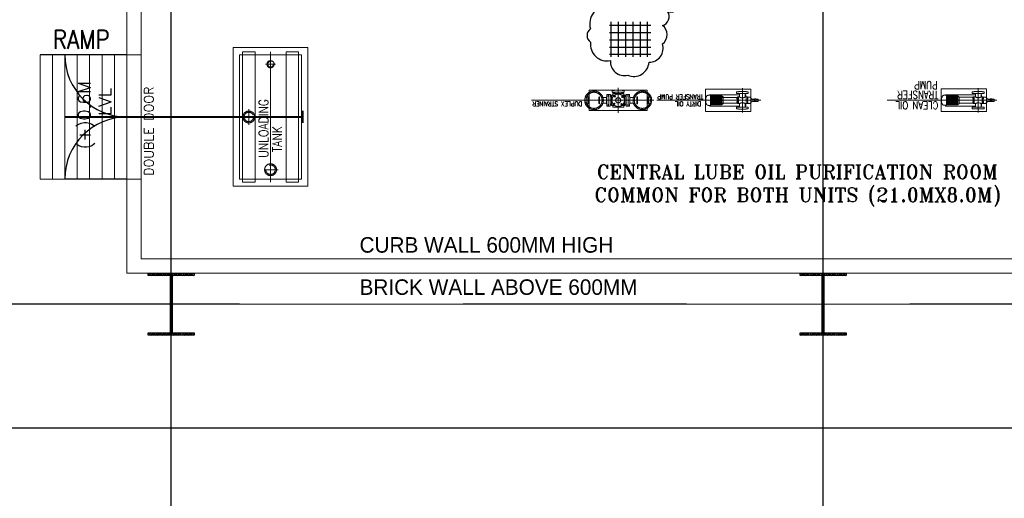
# Model space of a CAD drawing. Header units: inches. Extents: x 0 to 1544102, y -287698 to 23144100.
# Tile 16 of 256: x 26386 to 28369, y -137726 to -136762. Entities that reach past the tile are written whole.
import ezdxf

# ---------------------------------------------------------------- set-up
doc = ezdxf.new("R2010")
doc.units = ezdxf.units.IN
doc.header["$LTSCALE"] = 1800
doc.header["$MEASUREMENT"] = 0
for name, pattern in [('CENTER', [2, 1.25, -0.25, 0.25, -0.25]), ('CENTER2', [1.125, 0.75, -0.125, 0.125, -0.125]), ('HIDDEN', [0.375, 0.25, -0.125]), ('HIDDEN2', [0.1875, 0.125, -0.0625])]:
    doc.linetypes.add(name, pattern=pattern)
doc.layers.get('0').update_dxf_attribs({"color": 253, "lineweight": 9})
for name, color, linetype, lineweight in [('CEN', 2, 'CENTER', 15), ('CONCRETE', 145, 'Continuous', 15), ('EQUIP', 8, 'HIDDEN', 9)]:
    doc.layers.add(name, color=color, linetype=linetype, lineweight=lineweight)
for name, color, linetype in [('COL', 1, 'Continuous'), ('DIM', 4, 'Continuous'), ('GRID', 251, 'CENTER'), ('Road', 3, 'Continuous'), ('STAIR', 2, 'Continuous'), ('STEEL', 231, 'Continuous'), ('TEXT', 3, 'Continuous')]:
    doc.layers.add(name, color=color, linetype=linetype)
doc.styles.add('HTX11', font='O8111901')
doc.styles.add('ROMANC', font='ROMANC.SHX')
doc.styles.add('ROMANS', font='romans.shx')
doc.styles.add('ROMANT', font='romant')

# ---------------------------------------------------------------- blocks, each defined once
blk = doc.blocks.new('*X86')
at = {"color": 0}
for p, q in [((-16174, 28688), (-15102, 28688)), ((-16125, 27870), (-16125, 28776)), ((-15938, 27870), (-15938, 28776)), ((-15750, 27870), (-15750, 28776)), ((-15562, 27870), (-15562, 28776)), ((-15375, 27870), (-15375, 28776)), ((-15188, 27870), (-15188, 28776)), ((-16174, 28500), (-15102, 28500)), ((-16174, 28312), (-15102, 28312)), ((-16174, 28125), (-15102, 28125)), ((-16174, 27938), (-15102, 27938))]:
    blk.add_line(p, q, dxfattribs=at)

msp = doc.modelspace()

# ---------------------------------------------------------------- hatches: boundary and pattern name
at = {"layer": 'COL'}
h = msp.add_hatch(dxfattribs=at)
h.set_pattern_fill('ANSI31', color=8, scale=25, angle=180, style=0)
h.set_pattern_definition([(225, (-43309.5007, -151734.3734), (2.20970869, -2.20970869), [])])
h.paths.add_polyline_path([(26737.33, -137272.43), (26691.08, -137272.43), (26691.08, -137277.43), (26692.83, -137277.43), (26737.33, -137277.43)])
h.paths.add_polyline_path([(26691.08, -137272.43), (26644.83, -137272.43), (26644.83, -137277.43), (26691.08, -137277.43)])
h.paths.add_polyline_path([(26692.83, -137277.43), (26691.08, -137277.43), (26691.08, -137334.93), (26692.83, -137334.93)])
h.paths.add_polyline_path([(26691.08, -137277.43), (26689.33, -137277.43), (26689.33, -137334.93), (26691.08, -137334.93)])
h.paths.add_polyline_path([(26692.83, -137334.93), (26691.08, -137334.93), (26691.08, -137392.43), (26692.83, -137392.43)])
h.paths.add_polyline_path([(26691.08, -137334.93), (26689.33, -137334.93), (26689.33, -137392.43), (26691.08, -137392.43)])
h.paths.add_polyline_path([(26737.33, -137392.43), (26691.08, -137392.43), (26691.08, -137397.43), (26737.33, -137397.43)])
h.paths.add_polyline_path([(26691.08, -137392.43), (26689.33, -137392.43), (26644.83, -137392.43), (26644.83, -137397.43), (26691.08, -137397.43)])
h = msp.add_hatch(dxfattribs=at)
h.set_pattern_fill('ANSI31', color=8, scale=25, angle=180, style=0)
h.set_pattern_definition([(225, (-41997.0007, -151734.3734), (2.20970869, -2.20970869), [])])
h.paths.add_polyline_path([(28049.83, -137272.43), (28003.58, -137272.43), (28003.58, -137277.43), (28005.33, -137277.43), (28049.83, -137277.43)])
h.paths.add_polyline_path([(28003.58, -137272.43), (27957.33, -137272.43), (27957.33, -137277.43), (28003.58, -137277.43)])
h.paths.add_polyline_path([(28005.33, -137277.43), (28003.58, -137277.43), (28003.58, -137334.93), (28005.33, -137334.93)])
h.paths.add_polyline_path([(28003.58, -137277.43), (28001.83, -137277.43), (28001.83, -137334.93), (28003.58, -137334.93)])
h.paths.add_polyline_path([(28005.33, -137334.93), (28003.58, -137334.93), (28003.58, -137392.43), (28005.33, -137392.43)])
h.paths.add_polyline_path([(28003.58, -137334.93), (28001.83, -137334.93), (28001.83, -137392.43), (28003.58, -137392.43)])
h.paths.add_polyline_path([(28049.83, -137392.43), (28003.58, -137392.43), (28003.58, -137397.43), (28049.83, -137397.43)])
h.paths.add_polyline_path([(28003.58, -137392.43), (28001.83, -137392.43), (27957.33, -137392.43), (27957.33, -137397.43), (28003.58, -137397.43)])

# ---------------------------------------------------------------- linework, layer by layer
at = {"color": 8, "ltscale": 200}
for p, q in [((27519.52, -136924.31), (27416.68, -136924.31)), ((27763.32, -136924.31), (27668.54, -136924.31))]:
    msp.add_line(p, q, dxfattribs=at)
at = {"color": 8}
msp.add_line((28239.4, -136924.25), (28132.88, -136924.25), dxfattribs=at)
at = {"color": 8, "linetype": 'HIDDEN', "ltscale": 2}
for points in [[(26859.83, -137089.06), (26859.83, -136826.56), (26834.83, -136826.56), (26834.83, -137089.06)], [(26947.33, -137089.06), (26947.33, -136826.56), (26922.33, -136826.56), (26922.33, -137089.06)]]:
    msp.add_lwpolyline(points, close=True, dxfattribs=at)
at = {"layer": 'CEN', "color": 8, "linetype": 'CENTER2'}
for p, q in [((26891.08, -136826.56), (26891.08, -137089.06)), ((27591.08, -136949.31), (27591.08, -136899.31)), ((27591.08, -136900.31), (27591.08, -136899.79)), ((28316.08, -136899.75), (28316.08, -136948.87)), ((27519.52, -136924.31), (27662.64, -136924.31)), ((28353.19, -136924.25), (28239.4, -136924.25))]:
    msp.add_line(p, q, dxfattribs=at)
at = {"layer": 'CEN', "color": 8, "linetype": 'CENTER', "ltscale": 0.5}
for p, q in [((26900.93, -136851.56), (26881.23, -136851.56)), ((26891.08, -136842.8), (26891.08, -136858.83)), ((26906.33, -137064.06), (26877.91, -137064.06))]:
    msp.add_line(p, q, dxfattribs=at)
at = {"layer": 'CEN', "color": 8}
for p, q in [((27583.26, -136917.66), (27585.47, -136915.44)), ((27583.26, -136915.44), (27585.47, -136917.66)), ((27597.73, -136916.49), (27599.95, -136918.7)), ((27599.95, -136916.49), (27597.73, -136918.7)), ((27789.56, -136915.37), (27789.56, -136913.13)), ((28264.56, -136915.31), (28264.56, -136913.06)), ((27584.42, -136932.13), (27582.21, -136929.91)), ((27582.21, -136932.13), (27584.42, -136929.91)), ((27598.9, -136930.96), (27596.68, -136933.18)), ((27598.9, -136933.18), (27596.68, -136930.96)), ((26847.33, -136973.43), (26847.33, -136942.18)), ((26862.95, -136957.81), (26831.7, -136957.81)), ((26691.08, -137272.43), (26691.08, -137397.43)), ((28003.58, -137272.43), (28003.58, -137397.43)), ((26715.02, -137334.93), (26667.13, -137334.93)), ((28027.52, -137334.93), (27979.63, -137334.93))]:
    msp.add_line(p, q, dxfattribs=at)
at = {"layer": 'CEN', "color": 8, "ltscale": 0.25}
for p, q in [((27841.08, -136899.81), (27841.08, -136948.93)), ((27878.19, -136924.31), (27763.32, -136924.31))]:
    msp.add_line(p, q, dxfattribs=at)
at = {"layer": 'CEN', "color": 8, "linetype": 'CENTER', "ltscale": 10}
msp.add_line((56422.41, -137334.94), (24413.08, -137334.94), dxfattribs=at)
at = {"layer": 'CEN', "color": 8, "ltscale": 0.25}
for centre in [(27542.45, -136924.31), (27639.7, -136924.31)]:
    msp.add_circle(centre, 16.21, dxfattribs=at)
at = {"layer": 'COL', "color": 8}
for points in [[(26644.83, -137272.43), (26737.33, -137272.43), (26737.33, -137277.43), (26644.83, -137277.43)], [(27957.33, -137272.43), (28049.83, -137272.43), (28049.83, -137277.43), (27957.33, -137277.43)], [(26689.33, -137277.43), (26692.83, -137277.43), (26692.83, -137392.43), (26689.33, -137392.43)], [(28001.83, -137277.43), (28005.33, -137277.43), (28005.33, -137392.43), (28001.83, -137392.43)], [(26644.83, -137392.43), (26737.33, -137392.43), (26737.33, -137397.43), (26644.83, -137397.43)], [(27957.33, -137392.43), (28049.83, -137392.43), (28049.83, -137397.43), (27957.33, -137397.43)]]:
    msp.add_lwpolyline(points, close=True, dxfattribs=at)
at = {"layer": 'CONCRETE', "color": 8}
for p, q in [((26601.7, -137272.43), (26601.7, -135897.43)), ((26630.45, -137243.68), (26630.45, -135926.18)), ((26451.7, -137082.81), (26451.7, -136832.81)), ((26476.7, -137082.81), (26476.7, -136832.81)), ((26501.7, -137082.81), (26501.7, -136832.81)), ((26526.7, -137082.81), (26526.7, -136832.81)), ((26551.7, -137082.81), (26551.7, -136832.81)), ((26576.7, -137082.81), (26576.7, -136832.81)), ((26630.45, -137243.68), (29376.7, -137243.68)), ((26601.7, -137272.43), (29405.45, -137272.43))]:
    msp.add_line(p, q, dxfattribs=at)
for points in [[(26427.33, -136832.81), (26601.7, -136832.81), (26601.7, -137082.81), (26427.33, -137082.81)], [(26816.08, -137097.56), (26966.08, -137097.56), (26966.08, -136818.06), (26816.08, -136818.06)]]:
    msp.add_lwpolyline(points, close=True, dxfattribs=at)
at = {"layer": 'CONCRETE', "color": 8, "ltscale": 0.5}
msp.add_lwpolyline([(26601.7, -137082.81), (26601.7, -136832.81), (26630.45, -136832.81), (26630.45, -137082.81)], close=True, dxfattribs=at)
at = {"layer": 'CONCRETE', "color": 8, "ltscale": 200}
for points in [[(27649.33, -136903.56), (27532.83, -136903.56), (27532.83, -136945.06), (27649.33, -136945.06)], [(27857.95, -136901.5), (27766.7, -136901.5), (27766.7, -136947.12), (27857.95, -136947.12)], [(28332.95, -136901.43), (28241.7, -136901.43), (28241.7, -136947.06), (28332.95, -136947.06)]]:
    msp.add_lwpolyline(points, close=True, dxfattribs=at)
at = {"layer": 'DIM', "color": 8}
msp.add_lwpolyline([(27718.65, -136721.38, 0.5205671), (27779.19, -136687.76, 0.1091612), (27815.34, -136639.83, 0.5205671), (27776.62, -136591.02, 0.5205671), (27727.84, -136609.5, 0.5205671), (27678.23, -136645.65, 0.5205671), (27624.41, -136689.36, 0.5205671), (27570.6, -136734.76, 0.5205671), (27535.3, -136780.16, 0.5205671), (27535.31, -136807.08, 0.5205671), (27575.71, -136844.12, 0.5205671), (27610.21, -136873.58, 0.5205671), (27653.1, -136847.52, 0.5205671), (27680, -136810.52, 0.5205671), (27679.98, -136773.51, 0.5205671), (27690.9, -136745.76, 0.5205671), (27718.65, -136721.38)], format="xyb", close=True, dxfattribs=at)
at = {"layer": 'EQUIP', "color": 8}
for p, q in [((27571.45, -136916.37), (27571.2, -136916.37)), ((27571.2, -136916.37), (27571.2, -136932.25)), ((27574.95, -136912.37), (27571.45, -136912.37)), ((27571.45, -136912.37), (27571.45, -136916.37)), ((27574.95, -136936.25), (27574.95, -136912.37)), ((27574.95, -136913.22), (27575.76, -136913.22)), ((27574.95, -136914.72), (27575.76, -136914.72)), ((27575.92, -136916.37), (27577.05, -136916.37)), ((27577.05, -136915.16), (27577.55, -136915.16)), ((27577.05, -136916.29), (27577.55, -136916.29)), ((27577.55, -136913.91), (27583.92, -136913.91)), ((27577.55, -136934.71), (27577.55, -136913.91)), ((27583.14, -136904.43), (27579.14, -136904.43)), ((27579.14, -136904.43), (27579.14, -136907.81)), ((27579.14, -136907.81), (27603.02, -136907.81)), ((27580.02, -136910.75), (27602.13, -136910.75)), ((27580.02, -136918.21), (27580.02, -136910.75)), ((27580.38, -136908.61), (27580.38, -136907.81)), ((27581.88, -136908.61), (27581.88, -136907.81)), ((27582.44, -136908.21), (27582.64, -136908.21)), ((27582.44, -136908.21), (27582.64, -136908.21)), ((27599.02, -136904.06), (27583.14, -136904.06)), ((27583.14, -136904.06), (27583.14, -136904.43)), ((27583.8, -136910.25), (27583.8, -136910.75)), ((27584.04, -136910.25), (27584.04, -136909.61)), ((27584.93, -136910.25), (27584.93, -136910.75)), ((27598.12, -136910.25), (27598.12, -136909.61)), ((27598.24, -136913.91), (27604.6, -136913.91)), ((27598.27, -136910.25), (27598.27, -136910.75)), ((27599.02, -136904.43), (27599.02, -136904.06)), ((27603.02, -136904.43), (27599.02, -136904.43)), ((27599.41, -136910.25), (27599.41, -136910.75)), ((27599.71, -136908.21), (27599.52, -136908.21)), ((27600.28, -136908.61), (27600.28, -136907.81)), ((27601.77, -136908.61), (27601.77, -136907.81)), ((27602.13, -136918.21), (27602.13, -136910.75)), ((27603.02, -136907.81), (27603.02, -136904.43)), ((27604.6, -136934.71), (27604.6, -136913.91)), ((27605.11, -136915.16), (27604.6, -136915.16)), ((27605.11, -136916.29), (27604.6, -136916.29)), ((27606.24, -136916.37), (27605.11, -136916.37)), ((27607.2, -136913.22), (27606.4, -136913.22)), ((27607.2, -136914.72), (27606.4, -136914.72)), ((27607.2, -136936.25), (27607.2, -136912.37)), ((27607.2, -136912.37), (27610.7, -136912.37)), ((27610.7, -136912.37), (27610.7, -136916.37)), ((27610.7, -136916.37), (27610.95, -136916.37)), ((27610.95, -136916.37), (27610.95, -136932.25)), ((27776.84, -136914.21), (27772.45, -136914.21)), ((27774.77, -136913.16), (27774.77, -136914.21)), ((27835.52, -136913.16), (27774.77, -136913.16)), ((27776.84, -136914.21), (27776.84, -136934.41)), ((27776.84, -136914.91), (27799.78, -136914.91)), ((27776.84, -136916.16), (27799.78, -136916.16)), ((27799.78, -136914.91), (27799.78, -136933.71)), ((27799.78, -136916.51), (27800.88, -136916.51)), ((27833.88, -136910.56), (27833.3, -136910.56)), ((27835.52, -136912.2), (27835.52, -136917.6)), ((27846.63, -136912.2), (27846.63, -136917.6)), ((27846.63, -136913.16), (27847.87, -136913.16)), ((27847.87, -136913.16), (27847.87, -136917.6)), ((27848.28, -136910.56), (27848.86, -136910.56)), ((28251.84, -136914.15), (28247.45, -136914.15)), ((28249.77, -136913.1), (28249.77, -136914.15)), ((28310.52, -136913.1), (28249.77, -136913.1)), ((28251.84, -136914.15), (28251.84, -136934.35)), ((28251.84, -136914.85), (28274.78, -136914.85)), ((28251.84, -136916.1), (28274.78, -136916.1)), ((28274.78, -136914.85), (28274.78, -136933.65)), ((28274.78, -136916.44), (28275.88, -136916.44)), ((28308.88, -136910.5), (28308.3, -136910.5)), ((28310.52, -136912.14), (28310.52, -136917.54)), ((28321.63, -136912.14), (28321.63, -136917.54)), ((28321.63, -136913.1), (28322.87, -136913.1)), ((28322.87, -136913.1), (28322.87, -136917.54)), ((28323.28, -136910.5), (28323.86, -136910.5)), ((27560.36, -136918.75), (27567.45, -136918.75)), ((27560.36, -136929.86), (27567.45, -136929.86)), ((27571.2, -136932.25), (27571.45, -136932.25)), ((27571.45, -136932.25), (27571.45, -136936.25)), ((27571.45, -136936.25), (27574.95, -136936.25)), ((27575.92, -136932.24), (27577.05, -136932.24)), ((27577.05, -136932.33), (27577.55, -136932.33)), ((27577.05, -136933.46), (27577.55, -136933.46)), ((27577.55, -136934.71), (27583.92, -136934.71)), ((27580.02, -136937.87), (27580.02, -136930.41)), ((27598.24, -136934.71), (27604.6, -136934.71)), ((27602.13, -136937.87), (27602.13, -136930.41)), ((27605.11, -136932.33), (27604.6, -136932.33)), ((27605.11, -136933.46), (27604.6, -136933.46)), ((27606.24, -136932.24), (27605.11, -136932.24)), ((27610.7, -136936.25), (27607.2, -136936.25)), ((27610.95, -136932.25), (27610.7, -136932.25)), ((27610.7, -136932.25), (27610.7, -136936.25)), ((27614.7, -136918.75), (27621.8, -136918.75)), ((27614.7, -136929.86), (27621.8, -136929.86)), ((27767.33, -136918.92), (27767.33, -136929.7)), ((27767.33, -136918.92), (27767.74, -136918.92)), ((27767.33, -136929.7), (27767.74, -136929.7)), ((27776.84, -136934.41), (27772.45, -136934.41)), ((27775.39, -136934.41), (27775.39, -136935.92)), ((27775.39, -136935.92), (27835.52, -136935.92)), ((27776.84, -136917.41), (27799.78, -136917.41)), ((27776.84, -136918.66), (27799.78, -136918.66)), ((27776.84, -136919.91), (27799.78, -136919.91)), ((27776.84, -136921.16), (27799.78, -136921.16)), ((27776.84, -136922.41), (27799.78, -136922.41)), ((27776.84, -136923.66), (27799.78, -136923.66)), ((27776.84, -136924.91), (27799.78, -136924.91)), ((27776.84, -136926.16), (27799.78, -136926.16)), ((27776.84, -136927.41), (27799.78, -136927.41)), ((27776.84, -136928.66), (27799.78, -136928.66)), ((27776.84, -136929.91), (27799.78, -136929.91)), ((27776.84, -136931.16), (27799.78, -136931.16)), ((27776.84, -136932.41), (27799.78, -136932.41)), ((27776.84, -136933.71), (27799.78, -136933.71)), ((27799.78, -136932.11), (27800.88, -136932.11)), ((27800.17, -136918.3), (27831.02, -136918.3)), ((27800.17, -136930.31), (27831.02, -136930.31)), ((27802.67, -136918.3), (27802.67, -136930.31)), ((27831.02, -136917.6), (27831.02, -136931.02)), ((27831.02, -136917.88), (27831.02, -136917.6)), ((27835.52, -136917.6), (27831.02, -136917.6)), ((27831.02, -136930.74), (27831.02, -136931.02)), ((27835.52, -136931.02), (27831.02, -136931.02)), ((27833.13, -136917.6), (27833.13, -136931.02)), ((27835.52, -136931.02), (27835.52, -136936.42)), ((27846.63, -136917.6), (27851.14, -136917.6)), ((27846.63, -136931.02), (27851.14, -136931.02)), ((27846.63, -136931.02), (27846.63, -136936.42)), ((27846.63, -136935.92), (27847.87, -136935.92)), ((27847.87, -136931.02), (27847.87, -136935.92)), ((27849.03, -136917.6), (27849.03, -136931.02)), ((27851.14, -136917.6), (27851.14, -136931.02)), ((27851.14, -136917.88), (27851.14, -136917.6)), ((27851.14, -136930.74), (27851.14, -136931.02)), ((27868.08, -136926.98), (27865.31, -136926.98)), ((27868.08, -136921.63), (27868.08, -136926.98)), ((27868.08, -136924.31), (27868.08, -136921.63)), ((27872.95, -136921.9), (27868.08, -136921.9)), ((27872.95, -136926.72), (27868.08, -136926.72)), ((27872.95, -136921.9), (27872.95, -136926.72)), ((28242.33, -136918.86), (28242.33, -136929.64)), ((28242.33, -136918.86), (28242.74, -136918.86)), ((28242.33, -136929.64), (28242.74, -136929.64)), ((28251.84, -136934.35), (28247.45, -136934.35)), ((28250.39, -136934.35), (28250.39, -136935.86)), ((28250.39, -136935.86), (28310.52, -136935.86)), ((28251.84, -136917.35), (28274.78, -136917.35)), ((28251.84, -136918.6), (28274.78, -136918.6)), ((28251.84, -136919.85), (28274.78, -136919.85)), ((28251.84, -136921.1), (28274.78, -136921.1)), ((28251.84, -136922.35), (28274.78, -136922.35)), ((28251.84, -136923.6), (28274.78, -136923.6)), ((28251.84, -136924.85), (28274.78, -136924.85)), ((28251.84, -136926.1), (28274.78, -136926.1)), ((28251.84, -136927.35), (28274.78, -136927.35)), ((28251.84, -136928.6), (28274.78, -136928.6)), ((28251.84, -136929.85), (28274.78, -136929.85)), ((28251.84, -136931.1), (28274.78, -136931.1)), ((28251.84, -136932.35), (28274.78, -136932.35)), ((28251.84, -136933.65), (28274.78, -136933.65)), ((28274.78, -136932.05), (28275.88, -136932.05)), ((28277.67, -136918.24), (28277.67, -136930.25)), ((28277.67, -136918.24), (28306.02, -136918.24)), ((28277.67, -136930.25), (28306.02, -136930.25)), ((28306.02, -136917.54), (28306.02, -136930.96)), ((28306.02, -136917.82), (28306.02, -136917.54)), ((28310.52, -136917.54), (28306.02, -136917.54)), ((28306.02, -136930.68), (28306.02, -136930.96)), ((28310.52, -136930.96), (28306.02, -136930.96)), ((28308.13, -136917.54), (28308.13, -136930.96)), ((28310.52, -136930.96), (28310.52, -136936.35)), ((28321.63, -136917.54), (28326.14, -136917.54)), ((28321.63, -136930.96), (28326.14, -136930.96)), ((28321.63, -136930.96), (28321.63, -136936.35)), ((28321.63, -136935.86), (28322.87, -136935.86)), ((28322.87, -136930.96), (28322.87, -136935.86)), ((28324.03, -136917.54), (28324.03, -136930.96)), ((28326.14, -136917.54), (28326.14, -136930.96)), ((28326.14, -136917.82), (28326.14, -136917.54)), ((28326.14, -136930.68), (28326.14, -136930.96)), ((28343.08, -136926.92), (28340.31, -136926.92)), ((28343.08, -136921.57), (28343.08, -136926.92)), ((28343.08, -136924.25), (28343.08, -136921.57)), ((28347.95, -136921.84), (28343.08, -136921.84)), ((28347.95, -136926.66), (28343.08, -136926.66)), ((28347.95, -136921.84), (28347.95, -136926.66)), ((27580.02, -136937.87), (27602.13, -136937.87)), ((27583.8, -136938.37), (27583.8, -136937.87)), ((27584.93, -136938.37), (27584.93, -136937.87)), ((27597.22, -136938.37), (27597.22, -136937.87)), ((27598.36, -136938.37), (27598.36, -136937.87)), ((27833.88, -136938.06), (27833.3, -136938.06)), ((27848.28, -136938.06), (27848.86, -136938.06)), ((28308.88, -136938), (28308.3, -136938)), ((28323.28, -136938), (28323.86, -136938))]:
    msp.add_line(p, q, dxfattribs=at)
at = {"layer": 'EQUIP', "color": 8, "linetype": 'Continuous'}
msp.add_lwpolyline([(26828.58, -137082.81), (26953.58, -137082.81), (26953.58, -136832.81), (26828.58, -136832.81)], close=True, dxfattribs=at)
at = {"layer": 'EQUIP', "color": 8}
for points in [[(27568.2, -136931.06), (27567.45, -136931.06), (27567.45, -136917.56), (27568.2, -136917.56), (27568.2, -136912.37), (27570.95, -136912.37), (27570.95, -136916.37), (27571.2, -136916.37), (27571.2, -136932.25), (27570.95, -136932.25), (27570.95, -136936.25), (27568.2, -136936.25), (27568.2, -136931.06)], [(27613.95, -136931.06), (27614.7, -136931.06), (27614.7, -136917.56), (27613.95, -136917.56), (27613.95, -136912.37), (27611.2, -136912.37), (27611.2, -136916.37), (27610.95, -136916.37), (27610.95, -136932.25), (27611.2, -136932.25), (27611.2, -136936.25), (27613.95, -136936.25), (27613.95, -136931.06)], [(27868.08, -136921.63), (27865.31, -136921.63), (27865.31, -136921.63), (27865.31, -136926.98)], [(28343.08, -136921.57), (28340.31, -136921.57), (28340.31, -136921.57), (28340.31, -136926.92)]]:
    msp.add_lwpolyline(points, dxfattribs=at)
for points in [[(27574.95, -136912.66), (27575.76, -136912.66), (27575.76, -136915.28), (27574.95, -136915.28)], [(27577.55, -136914.66), (27577.05, -136914.66), (27577.05, -136916.79), (27577.55, -136916.79)], [(27579.82, -136908.61), (27579.82, -136907.81), (27582.44, -136907.81), (27582.44, -136908.61)], [(27585.43, -136910.75), (27585.43, -136910.25), (27583.3, -136910.25), (27583.3, -136910.75)], [(27597.77, -136910.75), (27597.77, -136910.25), (27599.9, -136910.25), (27599.9, -136910.75)], [(27602.34, -136908.61), (27602.34, -136907.81), (27599.71, -136907.81), (27599.71, -136908.61)], [(27604.6, -136914.66), (27605.11, -136914.66), (27605.11, -136916.79), (27604.6, -136916.79)], [(27607.2, -136912.66), (27606.4, -136912.66), (27606.4, -136915.28), (27607.2, -136915.28)], [(27773.84, -136913.74), (27773.22, -136913.74), (27773.22, -136914.21), (27773.84, -136914.21)], [(27790.8, -136914.91), (27788.33, -136914.91), (27788.33, -136914.59), (27790.8, -136914.59)], [(27849.02, -136907.06), (27849.02, -136906.81), (27833.14, -136906.81), (27833.14, -136907.06), (27829.14, -136907.06), (27829.14, -136910.56), (27853.02, -136910.56), (27853.02, -136907.06)], [(28248.84, -136913.68), (28248.22, -136913.68), (28248.22, -136914.15), (28248.84, -136914.15)], [(28265.8, -136914.85), (28263.33, -136914.85), (28263.33, -136914.53), (28265.8, -136914.53)], [(28324.02, -136907), (28324.02, -136906.75), (28308.14, -136906.75), (28308.14, -136907), (28304.14, -136907), (28304.14, -136910.5), (28328.02, -136910.5), (28328.02, -136907)], [(27577.55, -136933.96), (27577.05, -136933.96), (27577.05, -136931.83), (27577.55, -136931.83)], [(27604.6, -136933.96), (27605.11, -136933.96), (27605.11, -136931.83), (27604.6, -136931.83)], [(27831.02, -136918.95), (27830.28, -136918.95), (27830.28, -136919.79), (27831.02, -136919.79)], [(27831.02, -136920.83), (27830.28, -136920.83), (27830.28, -136921.66), (27831.02, -136921.66)], [(27831.02, -136927.79), (27830.28, -136927.79), (27830.28, -136926.96), (27831.02, -136926.96)], [(27831.02, -136929.66), (27830.28, -136929.66), (27830.28, -136928.83), (27831.02, -136928.83)], [(27851.14, -136918.95), (27851.87, -136918.95), (27851.87, -136919.79), (27851.14, -136919.79)], [(27851.14, -136920.83), (27851.87, -136920.83), (27851.87, -136921.66), (27851.14, -136921.66)], [(27851.14, -136927.79), (27851.87, -136927.79), (27851.87, -136926.96), (27851.14, -136926.96)], [(27851.14, -136929.66), (27851.87, -136929.66), (27851.87, -136928.83), (27851.14, -136928.83)], [(28306.02, -136918.89), (28305.28, -136918.89), (28305.28, -136919.72), (28306.02, -136919.72)], [(28306.02, -136920.76), (28305.28, -136920.76), (28305.28, -136921.6), (28306.02, -136921.6)], [(28306.02, -136927.73), (28305.28, -136927.73), (28305.28, -136926.9), (28306.02, -136926.9)], [(28306.02, -136929.6), (28305.28, -136929.6), (28305.28, -136928.77), (28306.02, -136928.77)], [(28326.14, -136918.89), (28326.87, -136918.89), (28326.87, -136919.72), (28326.14, -136919.72)], [(28326.14, -136920.76), (28326.87, -136920.76), (28326.87, -136921.6), (28326.14, -136921.6)], [(28326.14, -136927.73), (28326.87, -136927.73), (28326.87, -136926.9), (28326.14, -136926.9)], [(28326.14, -136929.6), (28326.87, -136929.6), (28326.87, -136928.77), (28326.14, -136928.77)], [(27585.43, -136937.87), (27585.43, -136938.37), (27583.3, -136938.37), (27583.3, -136937.87)], [(27596.73, -136937.87), (27596.73, -136938.37), (27598.86, -136938.37), (27598.86, -136937.87)], [(27849.02, -136941.56), (27849.02, -136941.81), (27833.14, -136941.81), (27833.14, -136941.56), (27829.14, -136941.56), (27829.14, -136938.06), (27853.02, -136938.06), (27853.02, -136941.56)], [(28324.02, -136941.5), (28324.02, -136941.75), (28308.14, -136941.75), (28308.14, -136941.5), (28304.14, -136941.5), (28304.14, -136938), (28328.02, -136938), (28328.02, -136941.5)]]:
    msp.add_lwpolyline(points, close=True, dxfattribs=at)
for points in [[(27531.53, -136917.86, 1), (27530.17, -136917.86), (27530.17, -136930.76, 1), (27531.53, -136930.76)], [(27552.4, -136917.86, -1), (27553.76, -136917.86), (27553.76, -136930.76, -1), (27552.4, -136930.76)], [(27629.76, -136917.86, 1), (27628.4, -136917.86), (27628.4, -136930.76, 1), (27629.76, -136930.76)], [(27650.62, -136917.86, -1), (27651.98, -136917.86), (27651.98, -136930.76, -1), (27650.62, -136930.76)]]:
    msp.add_lwpolyline(points, format="xyb", close=True, dxfattribs=at)
for points in [[(27865.31, -136921.9), (27861.58, -136921.9, -0.256742), (27858.66, -136920.46, 0.3672086), (27855.02, -136918.16), (27851.42, -136918.16)], [(27865.31, -136926.72), (27861.58, -136926.72, 0.256742), (27858.66, -136928.15, -0.3672086), (27855.02, -136930.46), (27851.42, -136930.46)], [(27865.74, -136924.31, -0.322349), (27865.74, -136921.63)], [(28340.31, -136921.84), (28336.58, -136921.84, -0.256742), (28333.66, -136920.4, 0.3672086), (28330.02, -136918.1), (28326.42, -136918.1)], [(28340.31, -136926.66), (28336.58, -136926.66, 0.256742), (28333.66, -136928.09, -0.3672086), (28330.02, -136930.4), (28326.42, -136930.4)], [(28340.74, -136924.25, -0.322349), (28340.74, -136921.57)]]:
    msp.add_lwpolyline(points, format="xyb", dxfattribs=at)
at = {"layer": 'EQUIP', "color": 8, "linetype": 'HIDDEN2', "ltscale": 0.5}
for centre, radius in [((26891.08, -136851.56), 7.16), ((26891.08, -137064.06), 11.94)]:
    msp.add_circle(centre, radius, dxfattribs=at)
at = {"layer": 'EQUIP', "color": 8, "linetype": 'HIDDEN2', "ltscale": 0.125}
for centre, radius in [((26891.08, -136851.56), 5.7), ((26891.08, -137064.06), 9.5)]:
    msp.add_circle(centre, radius, dxfattribs=at)
at = {"layer": 'EQUIP', "color": 8}
for centre, radius in [((27542.45, -136924.31), 18.75), ((27591.08, -136924.31), 12.63), ((27584.37, -136916.55), 0.943), ((27639.7, -136924.31), 18.75), ((27583.32, -136931.02), 0.943), ((27591.08, -136924.31), 5.14), ((27597.79, -136932.07), 0.943), ((27598.84, -136917.6), 0.943)]:
    msp.add_circle(centre, radius, dxfattribs=at)
at = {"layer": 'EQUIP', "color": 8, "ltscale": 0.5}
msp.add_circle((26847.33, -136957.81), 11.94, dxfattribs=at)
at = {"layer": 'EQUIP', "color": 8, "ltscale": 0.125}
msp.add_circle((26847.33, -136957.81), 9.5, dxfattribs=at)
at = {"layer": 'EQUIP', "color": 8}
for centre, radius, start, end in [((27576.17, -136915.17), 1.22, 185.07015, 257.98203), ((27582.64, -136909.61), 1.4, 0, 90), ((27599.52, -136909.61), 1.4, 90, 180), ((27605.98, -136915.17), 1.22, 282.01797, 354.92985), ((27772.45, -136918.37), 4.16, 90, 180), ((27789.56, -136914.59), 0.712, 0, 180), ((27800.88, -136918.3), 1.8, 0, 90), ((27833.88, -136912.2), 1.64, 0, 90), ((27848.28, -136912.2), 1.64, 90, 180), ((28247.45, -136918.31), 4.16, 90, 180), ((28264.56, -136914.53), 0.712, 0, 180), ((28275.88, -136918.24), 1.8, 0, 90), ((28308.88, -136912.14), 1.64, 0, 90), ((28323.28, -136912.14), 1.64, 90, 180), ((27576.17, -136933.44), 1.22, 102.01797, 174.92985), ((27605.98, -136933.44), 1.22, 5.07015, 77.98203), ((27767.74, -136918.37), 0.55, 270, 0), ((27767.74, -136930.25), 0.55, 0, 90), ((27772.45, -136930.25), 4.16, 180, 270), ((27800.88, -136930.31), 1.8, 270, 0), ((27841.08, -136908.66), 10.53, 238.14483, 301.85517), ((27841.08, -136939.96), 10.53, 58.14483, 121.85517), ((27851.42, -136917.88), 0.28, 180, 270), ((27851.42, -136930.74), 0.28, 90, 180), ((27865.79, -136922.97), 2.29, 324.26665, 35.73335), ((27865.79, -136925.65), 2.29, 324.26665, 35.73335), ((28242.74, -136918.31), 0.55, 270, 0), ((28242.74, -136930.19), 0.55, 0, 90), ((28247.45, -136930.19), 4.16, 180, 270), ((28275.88, -136930.25), 1.8, 270, 0), ((28308.88, -136936.35), 1.64, 270, 0), ((28316.08, -136908.59), 10.53, 238.14483, 301.85517), ((28316.08, -136939.9), 10.53, 58.14483, 121.85517), ((28323.28, -136936.35), 1.64, 180, 270), ((28326.42, -136917.82), 0.28, 180, 270), ((28326.42, -136930.68), 0.28, 90, 180), ((28342.6, -136925.58), 2.29, 144.26665, 215.73335), ((28340.79, -136922.91), 2.29, 324.26665, 35.73335), ((28340.79, -136925.58), 2.29, 324.26665, 35.73335), ((27833.88, -136936.42), 1.64, 270, 0), ((27848.28, -136936.42), 1.64, 180, 270)]:
    msp.add_arc(centre, radius, start, end, dxfattribs=at)
at = {"layer": 'GRID', "color": 8}
for p, q in [((26691.08, -145478.63), (26691.08, -135033.82)), ((28003.58, -145478.63), (28003.58, -135033.82)), ((41228.58, -137334.93), (24341.08, -137334.93))]:
    msp.add_line(p, q, dxfattribs=at)
at = {"layer": 'Road', "color": 8}
msp.add_line((62066.08, -137584.93), (18535.19, -137584.93), dxfattribs=at)
at = {"layer": 'STAIR', "color": 8, "ltscale": 0.5}
msp.add_line((26601.7, -136832.81), (26427.33, -136832.81), dxfattribs=at)
at = {"layer": 'STAIR', "color": 8}
for p, q in [((26601.7, -136832.81), (26476.7, -136832.81)), ((26601.7, -137082.81), (26476.7, -137082.81))]:
    msp.add_line(p, q, dxfattribs=at)
for centre, start, end in [((26601.7, -136832.81), 180, 270), ((26601.7, -137082.81), 90, 180)]:
    msp.add_arc(centre, 125, start, end, dxfattribs=at)
at = {"layer": 'STEEL', "color": 8, "const_width": 3.75}
for points in [[(26476.64, -136957.81), (26956.08, -136957.81)], [(26956.08, -136945.31), (26956.08, -136970.31)]]:
    msp.add_lwpolyline(points, dxfattribs=at)

# ---------------------------------------------------------------- block references
at = {"layer": 'STEEL', "color": 8, "xscale": 0.078125, "yscale": 0.078125, "zscale": 0.078125}
msp.add_blockref('*X86', (28836.9, -139014.27), dxfattribs=at)

# ---------------------------------------------------------------- texts
at = {"layer": 'TEXT', "color": 8, "style": 'ROMANS', "width": 0.85}
msp.add_text('RAMP', height=37.5, dxfattribs=at).set_placement((26452.33, -136820.31))
at = {"layer": 'TEXT', "color": 8}
for s, height, rotation, style, width, p in [('PUMP', 15.625, 180, 'ROMANS', 0.8, (28234.22, -136885.9)), ('TRANSFER PUMP', 9.375, 180, 'ROMANS', 0.8, (27762.36, -136912.3)), ('TRANSFER', 15.625, 180, 'ROMANS', 0.8, (28235.9, -136905.4)), ('UNLOADING', 18.75, 90, 'ROMANC', 0.85, (26886.45, -137039.9)), ('DUPLEX STRAINER', 9.375, 180, 'ROMANS', 0.8, (27518.56, -136926.7)), ('DIRTY OIL', 9.375, 180, 'ROMANS', 0.8, (27758.07, -136926.7)), ('CLEAN OIL', 15.625, 180, 'ROMANS', 0.8, (28235.51, -136926.79)), ('TANK ', 18.75, 90, 'ROMANC', 0.85, (26913.54, -137028.81))]:
    msp.add_text(s, height=height, rotation=rotation, dxfattribs=dict(at, style=style, width=width)).set_placement(p)
at = {"layer": 'TEXT', "color": 8, "style": 'ROMANS'}
for s, height, p in [('(+)0.6M', 25, (26528.67, -137022.53)), ('LVL', 25, (26570.19, -136955.26)), ('DOUBLE DOOR', 18.75, (26655.45, -137076.56))]:
    msp.add_text(s, height=height, rotation=90, dxfattribs=at).set_placement(p)
at = {"layer": 'TEXT', "color": 8, "style": 'ROMANT'}
for s, p in [('CENTRAL LUBE OIL PURIFICATION ROOM', (27547.76, -137082.36)), ('COMMON FOR BOTH UNITS (21.0MX8.0M)', (27542.99, -137128.79))]:
    msp.add_text(s, height=28.125, dxfattribs=at).set_placement(p)
at = {"layer": 'TEXT', "color": 8, "linetype": 'Continuous', "style": 'HTX11'}
for s, p in [('CURB WALL 600MM HIGH', (27070.26, -137231.18)), ('BRICK WALL ABOVE 600MM', (27070.26, -137316.18))]:
    msp.add_text(s, height=31.25, dxfattribs=at).set_placement(p)

doc.saveas('drawing.dxf')
